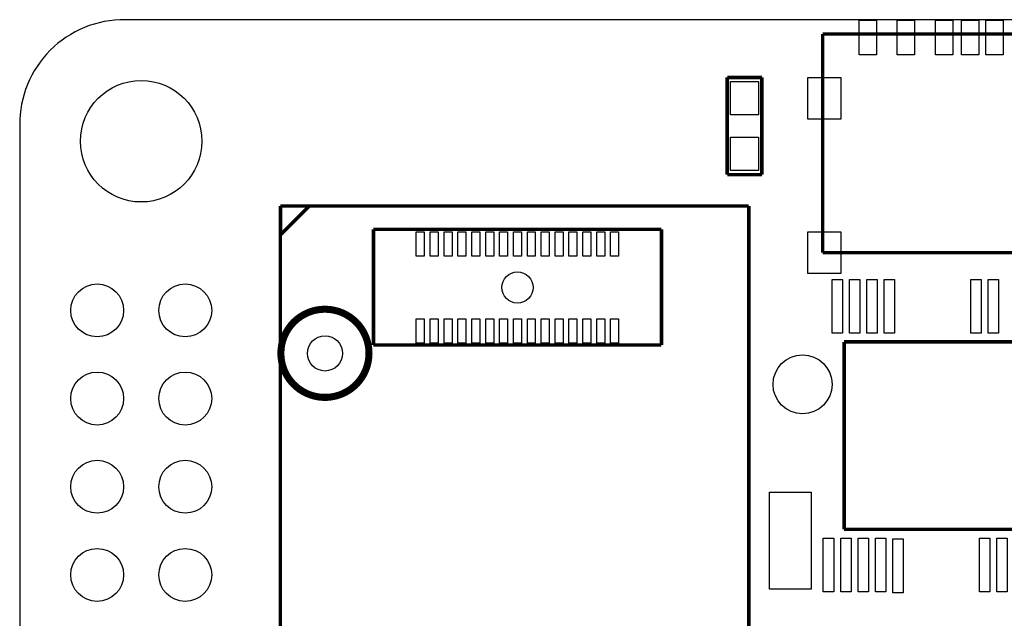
# Model space of a CAD drawing. Extents: x 0 to 59, y 0 to 85.
# Tile 5 of 8: x 0 to 28.4, y 67.8 to 85. Entities that reach past the tile are written whole.
import ezdxf

# ---------------------------------------------------------------- set-up
doc = ezdxf.new("R2010")
doc.units = 0
for name, color, linetype in [('BG_OUTLINE', 2, 'CONTINUOUS'), ('BG_SILKSCREEN_TOP', 1, 'CONTINUOUS'), ('PG_SILKSCREEN_TOP', 3, 'CONTINUOUS'), ('PIN_TOP', 4, 'CONTINUOUS')]:
    doc.layers.add(name, color=color, linetype=linetype)

msp = doc.modelspace()

# ---------------------------------------------------------------- linework, layer by layer
at = {"layer": 'BG_OUTLINE'}
msp.add_lwpolyline([(3.005023, 0), (53.054402, 0, 0.404077), (56.00192, 2.947492), (56.00192, 82.002986, 0.414126), (53.00312, 85.001684), (3.03342, 85.001684, 0.419609), (0, 81.968391), (0, 3.004998, 0.414196)], format="xyb", close=True, dxfattribs=at)
at = {"layer": 'BG_SILKSCREEN_TOP', "const_width": 0.1016}
for points in [[(8.348116, 79.636696), (7.518121, 79.636696)], [(7.518121, 78.8067), (8.348116, 79.636696)], [(7.518121, 79.636696), (7.518121, 78.8067)]]:
    msp.add_lwpolyline(points, dxfattribs=at)
at = {"layer": 'PG_SILKSCREEN_TOP'}
for points, const_width in [([(23.144709, 78.288693), (23.144709, 84.588706)], 0.1), ([(23.144709, 84.588706), (33.394701, 84.588706)], 0.1), ([(20.39112, 80.537787), (20.39112, 83.337781)], 0.1), ([(20.39112, 83.337781), (21.391118, 83.337781)], 0.1), ([(21.391118, 83.337781), (21.391118, 80.537787)], 0.1), ([(21.391118, 80.537787), (20.39112, 80.537787)], 0.1), ([(7.513422, 61.138003), (7.513422, 79.637992)], 0.100101), ([(7.513422, 79.637992), (21.01342, 79.637992)], 0.100101), ([(21.01342, 79.637992), (21.01342, 61.138003)], 0.100101), ([(10.196398, 75.632996), (10.196398, 78.962987)], 0.100101), ([(10.196398, 78.962987), (18.496407, 78.962987)], 0.100101), ([(18.496407, 78.962987), (18.496407, 75.632996)], 0.100101), ([(33.394701, 78.288693), (23.144709, 78.288693)], 0.1), ([(18.496407, 75.632996), (10.196398, 75.632996)], 0.100101), ([(23.762411, 70.320992), (23.762411, 75.720981)], 0.1), ([(23.762411, 75.720981), (41.8624, 75.720981)], 0.1), ([(41.8624, 70.320992), (23.762411, 70.320992)], 0.1)]:
    msp.add_lwpolyline(points, dxfattribs=dict(at, const_width=const_width))
at = {"layer": 'PG_SILKSCREEN_TOP', "const_width": 0.2032}
for points in [[(10.067417, 75.391899, 0.999997), (7.527417, 75.391899)], [(7.527417, 75.391899, 1.000003), (10.067417, 75.391899)]]:
    msp.add_lwpolyline(points, format="xyb", dxfattribs=at)
at = {"layer": 'PIN_TOP'}
for points in [[(24.694705, 84.988679), (24.694705, 83.988681), (24.194706, 83.988681), (24.194706, 84.988679)], [(25.794703, 84.988679), (25.794703, 83.988681), (25.294704, 83.988681), (25.294704, 84.988679)], [(26.894701, 84.988679), (26.894701, 83.988681), (26.394702, 83.988681), (26.394702, 84.988679)], [(27.644712, 84.988679), (27.644712, 83.988681), (27.144713, 83.988681), (27.144713, 84.988679)], [(28.344711, 84.988679), (28.344711, 83.988681), (27.844712, 83.988681), (27.844712, 84.988679)], [(21.291118, 82.257786), (20.49112, 82.257786), (20.49112, 83.217779), (21.291118, 83.217779)], [(23.669701, 83.338695), (23.669701, 82.138698), (22.71969, 82.138698), (22.71969, 83.338695)], [(21.291118, 80.657789), (20.49112, 80.657789), (20.49112, 81.617782), (21.291118, 81.617782)], [(11.661432, 78.887993), (11.661432, 78.187995), (11.431435, 78.187995), (11.431435, 78.887993)], [(12.061431, 78.887993), (12.061431, 78.187995), (11.831434, 78.187995), (11.831434, 78.887993)], [(12.461431, 78.887993), (12.461431, 78.187995), (12.231434, 78.187995), (12.231434, 78.887993)], [(12.86143, 78.887993), (12.86143, 78.187995), (12.631433, 78.187995), (12.631433, 78.887993)], [(13.261429, 78.887993), (13.261429, 78.187995), (13.031432, 78.187995), (13.031432, 78.887993)], [(13.661428, 78.887993), (13.661428, 78.187995), (13.431431, 78.187995), (13.431431, 78.887993)], [(14.061427, 78.887993), (14.061427, 78.187995), (13.83143, 78.187995), (13.83143, 78.887993)], [(14.461426, 78.887993), (14.461426, 78.187995), (14.231429, 78.187995), (14.231429, 78.887993)], [(14.861426, 78.887993), (14.861426, 78.187995), (14.631429, 78.187995), (14.631429, 78.887993)], [(15.261425, 78.887993), (15.261425, 78.187995), (15.031428, 78.187995), (15.031428, 78.887993)], [(15.661424, 78.887993), (15.661424, 78.187995), (15.431427, 78.187995), (15.431427, 78.887993)], [(16.061423, 78.887993), (16.061423, 78.187995), (15.831426, 78.187995), (15.831426, 78.887993)], [(16.461422, 78.887993), (16.461422, 78.187995), (16.231426, 78.187995), (16.231426, 78.887993)], [(16.861422, 78.887993), (16.861422, 78.187995), (16.631425, 78.187995), (16.631425, 78.887993)], [(17.261421, 78.887993), (17.261421, 78.187995), (17.031424, 78.187995), (17.031424, 78.887993)], [(23.669701, 78.888692), (23.669701, 77.688694), (22.71969, 77.688694), (22.71969, 78.888692)], [(23.712411, 77.521003), (23.712411, 75.970994), (23.412412, 75.970994), (23.412412, 77.521003)], [(24.21241, 77.521003), (24.21241, 75.970994), (23.912411, 75.970994), (23.912411, 77.521003)], [(24.712409, 77.521003), (24.712409, 75.970994), (24.41241, 75.970994), (24.41241, 77.521003)], [(25.212408, 77.521003), (25.212408, 75.970994), (24.912409, 75.970994), (24.912409, 77.521003)], [(27.712429, 77.521003), (27.712429, 75.970994), (27.412429, 75.970994), (27.412429, 77.521003)], [(28.212428, 77.521003), (28.212428, 75.970994), (27.912428, 75.970994), (27.912428, 77.521003)], [(11.661432, 76.387998), (11.661432, 75.688), (11.431435, 75.688), (11.431435, 76.387998)], [(12.061431, 76.387998), (12.061431, 75.688), (11.831434, 75.688), (11.831434, 76.387998)], [(12.461431, 76.387998), (12.461431, 75.688), (12.231434, 75.688), (12.231434, 76.387998)], [(12.86143, 76.387998), (12.86143, 75.688), (12.631433, 75.688), (12.631433, 76.387998)], [(13.261429, 76.387998), (13.261429, 75.688), (13.031432, 75.688), (13.031432, 76.387998)], [(13.661428, 76.387998), (13.661428, 75.688), (13.431431, 75.688), (13.431431, 76.387998)], [(14.061427, 76.387998), (14.061427, 75.688), (13.83143, 75.688), (13.83143, 76.387998)], [(14.461426, 76.387998), (14.461426, 75.688), (14.231429, 75.688), (14.231429, 76.387998)], [(14.861426, 76.387998), (14.861426, 75.688), (14.631429, 75.688), (14.631429, 76.387998)], [(15.261425, 76.387998), (15.261425, 75.688), (15.031428, 75.688), (15.031428, 76.387998)], [(15.661424, 76.387998), (15.661424, 75.688), (15.431427, 75.688), (15.431427, 76.387998)], [(16.061423, 76.387998), (16.061423, 75.688), (15.831426, 75.688), (15.831426, 76.387998)], [(16.461422, 76.387998), (16.461422, 75.688), (16.231426, 75.688), (16.231426, 76.387998)], [(16.861422, 76.387998), (16.861422, 75.688), (16.631425, 75.688), (16.631425, 76.387998)], [(17.261421, 76.387998), (17.261421, 75.688), (17.031424, 75.688), (17.031424, 76.387998)], [(22.812426, 71.396073), (22.812426, 68.596078), (21.612428, 68.596078), (21.612428, 71.396073)], [(23.462424, 70.07098), (23.462424, 68.52097), (23.162425, 68.52097), (23.162425, 70.07098)], [(23.962424, 70.07098), (23.962424, 68.52097), (23.662424, 68.52097), (23.662424, 70.07098)], [(24.462422, 70.07098), (24.462422, 68.52097), (24.162423, 68.52097), (24.162423, 70.07098)], [(24.962422, 70.07098), (24.962422, 68.52097), (24.662422, 68.52097), (24.662422, 70.07098)], [(25.46242, 70.045986), (25.46242, 68.495977), (25.162421, 68.495977), (25.162421, 70.045986)], [(27.962415, 70.07098), (27.962415, 68.52097), (27.662416, 68.52097), (27.662416, 70.07098)], [(28.462415, 70.07098), (28.462415, 68.52097), (28.162415, 68.52097), (28.162415, 70.07098)]]:
    msp.add_lwpolyline(points, close=True, dxfattribs=at)
for centre, radius in [((3.501415, 81.501005), 1.749996), ((14.346403, 77.287984), 0.449999), ((2.231415, 76.62799), 0.762), ((4.771415, 76.62799), 0.762), ((8.800617, 75.389511), 0.508), ((22.562414, 74.49599), 0.849998), ((2.231415, 74.08799), 0.762), ((4.771415, 74.08799), 0.762), ((2.231415, 71.54799), 0.762), ((4.771415, 71.54799), 0.762), ((2.231415, 69.00799), 0.762), ((4.771415, 69.00799), 0.762)]:
    msp.add_circle(centre, radius, dxfattribs=at)

doc.saveas('drawing.dxf')
